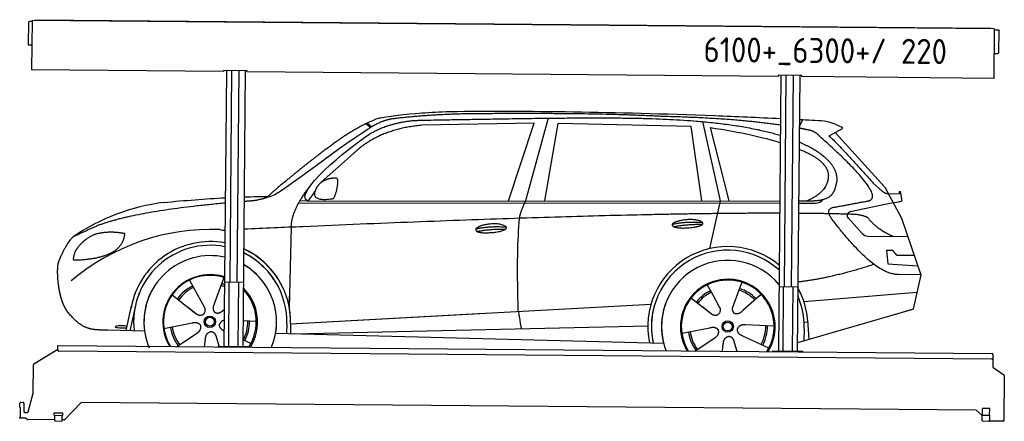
# Model space of a CAD drawing. Header units: millimetres. Extents: x 0 to 5198, y -17 to 2103.
import ezdxf

# ---------------------------------------------------------------- set-up
doc = ezdxf.new("R2010")
doc.units = ezdxf.units.MM
for name, color, linetype, lineweight in [('AM_0', 7, 'Continuous', 50), ('car', 10, 'Continuous', 25), ('Logo', 7, 'Continuous', 25), ('Plattform', 7, 'Continuous', 25)]:
    doc.layers.add(name, color=color, linetype=linetype, lineweight=lineweight)
doc.styles.get("Standard").update_dxf_attribs({"font": 'ISOCP.SHX'})

# ---------------------------------------------------------------- blocks, each defined once
blk = doc.blocks.new('Zubringerplattform GT220  GL550')
at = {"layer": 'Plattform'}
for p, q in [((46, 2087.9), (45, 1971.9)), ((65, 2092.7), (51, 2092.9)), ((65.1, 2098.7), (62.8, 1837.8)), ((5144.9, 2054.4), (65.1, 2098.7)), ((83.1, 2103.1), (5126.9, 2059.1)), ((83.1, 2103.1), (83.1, 2098.6)), ((5126.9, 2059.1), (5126.9, 2054.6)), ((5144.9, 2054.4), (5142.6, 1793.4)), ((5168.8, 2048.2), (5144.8, 2048.4)), ((5169.8, 1930.2), (5170.8, 2046.2)), ((46.9, 1969.9), (63.9, 1969.7)), ((5143.7, 1925.4), (5164.7, 1925.2)), ((1076.7, 1828.9), (62.8, 1837.8)), ((1076.8, 1834.9), (1076.7, 1828.9)), ((1201.8, 1833.8), (1076.8, 1834.9)), ((1091, 1834.8), (1078.3, 379.6)), ((1110.5, 717.1), (1120.3, 1834.5)), ((1148.5, 716.7), (1158.3, 1834.2)), ((1191, 1833.9), (1178.3, 378.7)), ((1201.7, 1827.8), (1201.8, 1833.8)), ((4003.6, 1803.4), (1201.7, 1827.8)), ((4003.7, 1809.4), (4003.6, 1803.4)), ((4128.7, 1808.3), (4003.7, 1809.4)), ((4017.9, 1809.2), (4005.2, 354.1)), ((4037.4, 691.5), (4047.2, 1809)), ((4075.4, 691.2), (4085.2, 1808.6)), ((4117.9, 1808.4), (4105.2, 353.2)), ((4128.6, 1802.3), (4128.7, 1808.3)), ((5142.6, 1793.4), (4128.6, 1802.3)), ((1181.3, 716.4), (1081.3, 717.3)), ((1103.3, 379.4), (1106.3, 717.1)), ((1153.3, 378.9), (1156.3, 716.7)), ((4108.2, 690.9), (4008.2, 691.8)), ((4030.2, 353.8), (4033.2, 691.6)), ((4080.2, 353.4), (4083.2, 691.1)), ((201.1, 358.3), (201.3, 377.3)), ((201.3, 377.3), (201.4, 383.3)), ((201.4, 383.3), (5138.2, 340.2)), ((1048.3, 379.9), (1208.3, 378.5)), ((1048.3, 379.9), (1048.3, 375.9)), ((1208.3, 374.5), (1208.3, 378.5)), ((74.9, 285.8), (201.2, 363)), ((5132.9, 310.2), (206.1, 353.2)), ((3975.2, 354.3), (4135.2, 352.9)), ((3975.2, 354.3), (3975.2, 350.3)), ((4135.2, 348.9), (4135.2, 352.9)), ((5137.9, 315.2), (5137.5, 267.7)), ((5138.1, 334.2), (5137.9, 315.2)), ((5138.1, 334.2), (5138.2, 340.2)), ((71.8, 131.8), (72.5, 281.6)), ((5137.5, 267.7), (5196, 228.1)), ((5198.2, 224), (5196.1, -12.3)), ((45.3, 33.3), (71.8, 131.8)), ((0.5, 56), (0.7, 78)), ((0.5, 56), (2.8, 56)), ((2.8, 56), (2.3, 5)), ((5.7, 83), (17.7, 82.8)), ((22.7, 77.8), (22.3, 34.8)), ((324.5, 82.2), (238.4, -8.5)), ((5050, 40.9), (324.5, 82.2)), ((0, 0), (0, 5)), ((2.3, 5), (0, 5)), ((28.2, -0.2), (0, 0)), ((27.3, 29.8), (40.4, 29.6)), ((182.6, 14.4), (182.7, 27.4)), ((182.6, 14.4), (227.6, 14)), ((182.7, 27.4), (227.7, 27)), ((184.9, -15.6), (185.1, 14.4)), ((224.9, -16), (225.1, 14)), ((227.6, 14), (227.7, 27)), ((5081.8, 13.2), (5050, 40.9)), ((5081.6, -15.3), (5081.8, 14.7)), ((5081.8, 14.7), (5121.8, 14.3)), ((5082.8, 14.6), (5083.1, 50.6)), ((5121.1, 50.3), (5083.1, 50.6)), ((5120.8, 14.3), (5121.1, 50.3)), ((5121.6, -15.7), (5121.8, 14.3)), ((38.6, -7.2), (31.4, -1.4)), ((184.9, -9.6), (41.7, -8.4)), ((184.9, -15.6), (224.9, -16)), ((234.7, -10), (224.9, -10)), ((5081.6, -15.3), (5121.6, -15.7)), ((5191, -17.3), (5117.9, -16.7))]:
    blk.add_line(p, q, dxfattribs=at)
for centre, radius, start, end in [((51, 2087.9), 5, 89.5, 179.5), ((5168.8, 2046.2), 2, 359.5, 89.5), ((47, 1971.9), 2, 179.5, 269.5), ((5164.8, 1930.2), 5, 269.5, 359.5), ((206.1, 358.2), 5, 179.5, 269.5), ((5132.9, 315.2), 5, 269.5, 359.5), ((77.5, 281.6), 5, 121.4261, 179.5), ((5193.2, 224), 5, 359.5, 55.9134), ((5.7, 78), 5, 89.5, 179.5), ((17.7, 77.8), 5, 359.5, 89.5), ((27.3, 34.8), 5, 179.5, 269.5), ((40.4, 34.6), 5, 269.5, 344.9258), ((5128.9, 23.2), 12, 227.6897, 228.0904), ((28.2, -5.2), 5, 50.8402, 89.5), ((41.7, -3.4), 5, 230.8402, 269.5), ((234.8, -5), 5, 269.5, 316.4902), ((5117.9, -11.7), 5, 232.6301, 269.5), ((5191.1, -12.3), 5, 269.5, 359.5)]:
    blk.add_arc(centre, radius, start, end, dxfattribs=at)
blk = doc.blocks.new('CarUG')
at = {"layer": 'car'}
for p, q in [((3094.5, 5780.1), (2979.2, 5342.1)), ((4420.2, 5747), (4438.8, 5784.2)), ((2132.4, 5743.1), (2158.5, 5722.8)), ((2138.2, 5745.8), (2163.8, 5726)), ((3021.4, 5753.7), (2427.7, 5736.3)), ((2889.2, 5341.3), (3021.4, 5753.7)), ((3080.9, 5343.1), (3148, 5752.9)), ((3849.6, 5743), (3148, 5752.9)), ((3909.2, 5351.1), (3849.6, 5743)), ((3909.7, 5769.5), (4006.4, 5352.1)), ((3949.3, 5738.8), (4052.4, 5352.5)), ((4646.5, 5738.1), (4576.5, 5698.9)), ((4609.7, 5717.5), (4874.1, 5431.6)), ((2068.3, 5584.4), (1898.9, 5430.5)), ((4813.7, 5452.7), (4859.4, 5412.8)), ((4874.1, 5431.6), (4964.7, 5269.4)), ((1869.6, 5387), (1829, 5331)), ((1829, 5331), (4320.4, 5355.1)), ((4420.4, 5356.1), (4480.8, 5356.7)), ((4892, 5399.6), (4952.2, 5397.5)), ((4919.4, 5350.5), (4947.1, 5354.5)), ((1782.1, 5321.7), (4320.4, 5341.8)), ((1829, 5331), (1787.8, 5331.7)), ((4006.4, 5352.1), (3952.5, 5098.9)), ((4420.4, 5342.6), (4425.3, 5342.7)), ((4425.3, 5342.7), (4508.2, 5344.1)), ((4919.4, 5350.5), (4693, 5300.6)), ((4682.6, 5267.5), (4757.7, 5186.3)), ((4964.7, 5269.4), (5069.1, 4971.8)), ((1737.1, 4766.5), (1744.3, 5192)), ((4786.9, 5173.4), (4998.6, 5172.6)), ((4919.4, 5098.5), (4886.7, 5098.5)), ((4886.7, 5098.5), (4893.6, 5027)), ((4943.2, 5072.7), (4919.4, 5098.5)), ((5033.7, 5072.7), (4943.2, 5072.7)), ((4893.6, 5027), (5052.7, 5018.5)), ((5069.1, 4971.8), (4952.2, 4972.2)), ((5069.1, 4971.8), (5031.2, 4789.8)), ((1207.9, 4907.6), (1229.8, 4868.9)), ((1378.3, 4889.6), (1339, 4777.7)), ((1390.1, 4923), (1376.2, 4883.4)), ((3941.9, 4907.6), (3971.5, 4855.4)), ((4124.1, 4923), (4109, 4881.2)), ((1229.8, 4868.9), (1288.7, 4764.6)), ((1501.1, 4851.7), (1493.6, 4845)), ((3854.6, 4840.9), (3956.8, 4761.5)), ((3970.2, 4857.8), (3971.5, 4855.4)), ((3971.5, 4855.4), (4008.7, 4789.5)), ((4109, 4881.2), (4075.9, 4789.2)), ((4218.5, 4852.7), (4131.6, 4774.6)), ((4226.2, 4861.2), (4218.5, 4852.7)), ((4452.7, 4824.6), (5049.6, 4878.4)), ((1117.6, 4829.5), (1237.1, 4736.6)), ((1737.1, 4766.5), (1738.1, 4827.1)), ((1744.4, 4681.9), (3613.3, 4801.2)), ((3613.3, 4801.2), (3645.8, 4803.2)), ((3919.6, 4790.6), (3966.2, 4754.4)), ((5026.5, 4788.4), (4420.7, 4606.1)), ((5031.2, 4789.8), (4987.4, 4776.7)), ((877.1, 4638.2), (904.3, 4769.2)), ((923.9, 4768.9), (896.6, 4637.9)), ((1199.7, 4765.7), (1246.3, 4729.5)), ((1339, 4777.7), (1335.2, 4767.3)), ((1393.6, 4755.1), (1391, 4752.7)), ((1744.4, 4681.9), (2767.9, 4747.2)), ((1076, 4651.5), (1224.3, 4681.8)), ((1563.1, 4692.7), (1493.7, 4695)), ((1724.8, 4681.1), (1723.9, 4630.7)), ((1744.4, 4681.9), (1743.6, 4630.3)), ((1764.2, 4630), (3629.9, 4688)), ((3649.2, 4688.6), (3649.6, 4688.6)), ((3810, 4651.5), (3958.4, 4681.8)), ((4297.1, 4692.7), (4145.8, 4697.7)), ((4455.9, 4681.4), (4454.8, 4616.4)), ((4474.4, 4715.1), (4455.2, 4713.9)), ((4473.6, 4727.1), (4480.2, 4624)), ((974, 4636.5), (779.8, 4640)), ((1144.7, 4556.8), (1247.6, 4626.5)), ((1665.7, 4631.7), (3714.7, 4597)), ((3880.5, 4557.9), (3981.6, 4626.5)), ((4269.9, 4576.5), (4132.1, 4639.2)), ((1291.1, 4556.8), (1295.7, 4597.4)), ((1367.6, 4560.9), (1355.5, 4602.5)), ((1535.9, 4576.5), (1493.7, 4595.7)), ((4025.3, 4558), (4029.8, 4597.4)), ((4102.4, 4558), (4089.6, 4602.5))]:
    blk.add_line(p, q, dxfattribs=at)
for centre, radius in [((1318.1, 4688.8), 30.1), ((1318.1, 4688.8), 23.6), ((4052.2, 4688.8), 30.1), ((4052.2, 4688.8), 23.6)]:
    blk.add_circle(centre, radius, dxfattribs=at)
for centre, radius, start, end in [((2246.7, 5602.8), 174.5, 102.8736, 113.54), ((1227.1, 4205.6), 1122.3, 98.0395, 124.4377), ((4697.3, 5281), 20, 102.4358, 222.7473), ((1331.8, 4035.2), 1141.2, 88.2487, 130.916), ((1393.1, 5290.2), 117.4, 256.9855, 269.1884), ((4787, 5213.4), 40, 222.7473, 269.7861), ((1320.2, 4687.9), 424.2, 80.0558, 170.7471), ((4052.6, 4688.2), 422.7, 50.659, 192.285), ((1320.2, 4687.9), 404.6, 79.5676, 187.1619), ((1320.2, 4687.9), 424.2, 359.1908, 65.8907), ((1320.2, 4687.9), 424.2, 26.9197, 65.8907), ((1320.2, 4687.9), 404.6, 359.0314, 64.6409), ((1320.2, 4687.9), 404.6, 28.3768, 64.6409), ((4052.6, 4688.2), 403.4, 48.3734, 192.9312), ((1320.2, 4687.9), 350, 77.9144, 188.4487), ((1320.2, 4687.9), 350, 338.0298, 60.3214), ((1320.2, 4687.9), 350, 33.4585, 60.3214), ((4052.6, 4688.2), 350, 40.0277, 195.1055), ((1320.2, 4687.9), 250, 72.9443, 211.6483), ((1318.1, 4688.8), 245, 72.0664, 188.7348), ((1318.1, 4688.8), 209.6, 68.9041, 73.3995), ((4052.6, 4688.2), 250, 328.6337, 211.4159), ((4052.2, 4688.8), 245, 41.9641, 188.7348), ((4052.6, 4688.2), 250, 41.078, 137.685), ((4052.2, 4688.8), 209.6, 44.8961, 73.3995), ((4052.6, 4688.2), 422.7, 3.6504, 29.4679), ((4052.6, 4688.2), 422.7, 22.5487, 29.4679), ((1320.2, 4687.9), 424.2, 159.4632, 170.7471), ((1320.2, 4687.9), 404.6, 158.4572, 187.1619), ((1320.2, 4687.9), 350, 155.0104, 203.6179), ((1320.2, 4687.9), 350, 155.0104, 157.8717), ((1320.2, 4687.9), 250, 144.1237, 211.6483), ((1320.2, 4687.9), 250, 144.1237, 148.496), ((1318.1, 4688.8), 245, 143.5289, 148.0172), ((1318.1, 4688.8), 209.6, 116.262, 145.3995), ((1318.1, 4688.8), 200.6, 116.1152, 145.5463), ((1318.1, 4688.8), 200.6, 67.9091, 73.4359), ((1320.2, 4687.9), 250, 328.4012, 46.0999), ((1318.1, 4688.8), 245, 327.4462, 44.2594), ((4052.2, 4688.8), 209.6, 116.262, 142.4326), ((4052.2, 4688.8), 200.6, 116.1152, 142.4463), ((4052.2, 4688.8), 200.6, 45.0266, 73.5463), ((4052.2, 4688.8), 245, 0.9266, 44.7348), ((4052.6, 4688.2), 403.4, 3.6504, 24.1739), ((4052.6, 4688.2), 403.4, 23.7263, 24.1739), ((1318.1, 4688.8), 245, 144.9266, 212.6033), ((1318.1, 4688.8), 245, 30.7457, 35.1225), ((1320.2, 4687.9), 250, 30.267, 34.5277), ((4052.6, 4688.2), 422.7, 164.0109, 164.2126), ((4052.6, 4688.2), 403.4, 163.2593, 179.9464), ((4052.6, 4688.2), 350, 160.7243, 195.1055), ((4052.6, 4688.2), 250, 152.8016, 211.4159), ((4052.2, 4688.8), 245, 152.3519, 188.7348), ((4052.6, 4688.2), 250, 328.6337, 25.8498), ((1320.2, 4687.9), 350, 350.7505, 11.924), ((1320.2, 4687.9), 404.6, 359.0315, 10.2025), ((1320.2, 4687.9), 424.2, 359.1908, 9.6942), ((4052.6, 4688.2), 403.4, 173.0827, 192.9312), ((4052.6, 4688.2), 350, 172.1254, 201.8672), ((4052.6, 4688.2), 250, 169.2195, 211.4159), ((4052.2, 4688.8), 245, 169.1336, 212.2761), ((1318.1, 4688.8), 200.6, 332.1152, 1.5463), ((1318.1, 4688.8), 209.6, 332.262, 1.3995), ((4052.2, 4688.8), 200.6, 332.1152, 1.5463), ((4052.2, 4688.8), 209.6, 332.262, 1.3995), ((4052.2, 4688.8), 245, 327.7735, 9.5178), ((4052.6, 4688.2), 250, 328.6337, 9.4319), ((4052.6, 4688.2), 403.4, 359.0315, 5.5686), ((4052.6, 4688.2), 422.7, 3.6504, 3.7403), ((1318.1, 4688.8), 209.6, 188.262, 217.3995), ((1318.1, 4688.8), 200.6, 188.1152, 217.5463), ((4052.2, 4688.8), 209.6, 188.262, 217.3995), ((4052.2, 4688.8), 200.6, 188.1152, 217.5463)]:
    blk.add_arc(centre, radius, start, end, dxfattribs=at)
blk.add_ellipse((852.4, 4657.6), major_axis=(33.6, 0), ratio=0.157274, start_param=0.513473, end_param=5.704241, dxfattribs=at)
for points, degree, knots in [([(2207.9, 5772.9), (2261, 5784.8), (2334.6, 5794.3), (2426.7, 5801.5), (2471.8, 5805.1), (2521.2, 5808.1), (2575.1, 5810.6)], 3, [0, 0, 0, 0, 0.1850827, 0.1850827, 0.1850827, 0.2755606, 0.2755606, 0.2755606, 0.2755606]), ([(2377.5, 5760.7), (2404.1, 5763), (2543.5, 5766.1), (3298.2, 5787.9), (3834, 5793.2), (4177.8, 5742.1), (4320.2, 5700.7)], 4, [0.0821318, 0.0821318, 0.0821318, 0.0821318, 0.0821318, 0.258851, 0.508851, 0.7604766, 0.7604766, 0.7604766, 0.7604766, 0.7604766]), ([(2575.1, 5810.6), (2986.9, 5819.3), (3432.6, 5816.8), (3973.9, 5802.2), (4085.7, 5798.5), (4201.3, 5794.2), (4320.2, 5789.3)], 3, [0.7312949, 0.7312949, 0.7312949, 0.7312949, 0.8278009, 0.8278009, 0.8278009, 0.9328252, 0.9328252, 0.9328252, 0.9328252]), ([(4614.1, 5324.7), (4780.7, 5357.3), (4783.6, 5357.9), (4791.9, 5359.8), (4792.7, 5360)], 1, [0.1611508, 0.1611508, 1, 1.0196119, 1.078724, 1.0847856, 1.0847856]), ([(3761.9, 5213.4), (3738.3, 5229.7), (3783.7, 5245.5), (3866.4, 5265.7), (3959.3, 5232.6), (3897.3, 5208.8), (3788.3, 5201.6), (3766.8, 5210.4), (3761.9, 5213.4)], 5, [0, 0, 0, 0, 0, 0, 0.300106, 0.500106, 0.700106, 1, 1, 1, 1, 1, 1]), ([(2718.5, 5192.5), (2722.7, 5197.6), (2743.7, 5214), (2826.4, 5234.1), (2941.7, 5198), (2833.1, 5169.4), (2748.3, 5170), (2713.9, 5173.6), (2718.5, 5192.5)], 5, [0, 0, 0, 0, 0, 0, 0.300106, 0.500106, 0.700106, 1, 1, 1, 1, 1, 1]), ([(2946.4, 4758.6), (2945.8, 4772.2), (2945.2, 4785.5), (2944.7, 4798.7), (2937.4, 4988.5), (2938.5, 5138.9), (2948.1, 5249.9)], 3, [0, 0, 0, 0, 0.064923, 0.064923, 0.064923, 1, 1, 1, 1]), ([(516.9, 5001.3), (510.6, 4985.4), (508.8, 4956.9), (510.1, 4924.5), (513.8, 4892.7), (516.3, 4871), (519.8, 4849.6), (524.5, 4828.4), (530.2, 4807.4)], 4, [0, 0, 0, 0, 0, 0.3469619, 0.3469619, 0.3469619, 0.3469619, 0.5837788, 0.5837788, 0.5837788, 0.5837788, 0.5837788]), ([(522, 4841.4), (522.9, 4837.2), (523.9, 4833), (524.8, 4828.9), (525.8, 4824.8), (529.5, 4810), (533.6, 4796.4), (538.1, 4784), (543.1, 4772.7)], 4, [0.4914944, 0.4914944, 0.4914944, 0.4914944, 0.4914944, 0.5422469, 0.5422469, 0.5422469, 0.5422469, 0.728655, 0.728655, 0.728655, 0.728655, 0.728655]), ([(530.2, 4807.4), (533.2, 4798), (536.2, 4789.1), (539.4, 4781), (542.7, 4773.4), (544.1, 4770.2), (545.6, 4767.1), (547, 4764.1), (548.5, 4761.3), (554.2, 4750.2), (560.3, 4740.9), (566.6, 4733), (573.2, 4725.6)], 4, [0.5979331, 0.5979331, 0.5979331, 0.5979331, 0.5979331, 0.7288005, 0.7288005, 0.7288005, 0.7288005, 0.7843928, 0.7843928, 0.7843928, 0.7843928, 1, 1, 1, 1, 1]), ([(4008.7, 4789.5), (4010.4, 4785.4), (4011.4, 4781.5), (4011.7, 4777.6), (4012.4, 4769), (4009.8, 4760.9), (4003.7, 4753.4)], 3, [0.2167758, 0.2167758, 0.2167758, 0.2167758, 0.4600873, 0.4600873, 0.4600873, 1, 1, 1, 1]), ([(4075.9, 4789.2), (4075.3, 4786.1), (4075.1, 4783.1), (4075.2, 4780.1), (4075.6, 4777.3), (4076.4, 4771.6), (4078.5, 4766.2), (4082, 4761.7), (4087, 4758.7)], 4, [0.3191838, 0.3191838, 0.3191838, 0.3191838, 0.3191838, 0.5438253, 0.5438253, 0.5438253, 0.5438253, 1, 1, 1, 1, 1]), ([(1288.7, 4764.6), (1290.4, 4760.5), (1291.5, 4756.6), (1291.8, 4752.7), (1292.5, 4744.1), (1289.9, 4736), (1283.8, 4728.4)], 3, [0.2167758, 0.2167758, 0.2167758, 0.2167758, 0.4600873, 0.4600873, 0.4600873, 1, 1, 1, 1]), ([(1335.2, 4767.3), (1334.7, 4764.2), (1334.5, 4761.2), (1334.6, 4758.2), (1334.9, 4755.4), (1335.7, 4749.7), (1337.8, 4744.3), (1341.4, 4739.8), (1346.3, 4736.8)], 4, [0.3191838, 0.3191838, 0.3191838, 0.3191838, 0.3191838, 0.5438253, 0.5438253, 0.5438253, 0.5438253, 1, 1, 1, 1, 1]), ([(1391, 4752.7), (1391, 4752.7), (1391, 4752.7), (1391, 4752.7), (1391, 4752.7), (1382, 4742.9), (1371.4, 4732.8), (1357.1, 4730.3), (1346.3, 4736.8)], 4, [-0.000003, -0.000003, -0.000003, -0.000003, -0.000003, 0, 0, 0, 0, 1, 1, 1, 1, 1]), ([(2946.4, 4758.6), (2947.1, 4754), (2947.8, 4749.5), (2948.5, 4745.1), (2949.1, 4741.1), (2949.7, 4737.2), (2950.3, 4733.5), (2955.2, 4703.3), (2958.9, 4681.3), (2961.5, 4667.2)], 3, [-0.000011, -0.000011, -0.000011, -0.000011, 0.107576, 0.107576, 0.107576, 0.206414, 0.206414, 0.206414, 1, 1, 1, 1]), ([(4131.6, 4774.6), (4131.6, 4774.6), (4131.6, 4774.6), (4131.6, 4774.6), (4131.6, 4774.6), (4122.6, 4764.8), (4112, 4754.7), (4097.8, 4752.2), (4087, 4758.7)], 4, [-0.000003, -0.000003, -0.000003, -0.000003, -0.000003, 0, 0, 0, 0, 1, 1, 1, 1, 1]), ([(779.8, 4640), (755.1, 4640.4), (699.5, 4636.3), (663.3, 4649.9), (619.5, 4674.6), (573.2, 4725.6)], 4, [0, 0, 0, 0, 0, 0.597866, 1, 1, 1, 1, 1])]:
    blk.add_open_spline(points, degree=degree, knots=knots, dxfattribs=at)
for points, degree in [([(2738.3, 5800.1), (2495.5, 5797.8), (2266.4, 5767.9)], 2), ([(3702.6, 5794.3), (3354.2, 5810.5), (2738.3, 5800.1)], 2), ([(4320.2, 5754.4), (4060.8, 5789.7), (3702.6, 5794.3)], 2), ([(4420.2, 5785.2), (4463.9, 5783.3), (4508, 5781.4), (4552.5, 5779.4)], 3), ([(4552.5, 5779.4), (4599.3, 5770.4), (4608.3, 5762.2), (4645.8, 5746.7)], 3), ([(1925.1, 5607.4), (2065.2, 5718.9), (2177, 5762.7)], 2), ([(2427.7, 5736.3), (2203.8, 5715), (2068.3, 5584.4)], 2), ([(2266.4, 5767.9), (2210.2, 5758.3), (2142.2, 5712.4)], 2), ([(2148.8, 5685.7), (2242.1, 5744.3), (2377.5, 5760.7)], 2), ([(3949.3, 5738.8), (4120.4, 5714.2), (4227.7, 5690.5), (4320.3, 5661.9)], 3), ([(4478.1, 5728.3), (4449.9, 5733.9), (4420.2, 5739.1)], 2), ([(4527.8, 5698), (4509.7, 5719.7), (4478.1, 5728.3)], 2), ([(4646.5, 5738.1), (4648.2, 5739.7), (4648.9, 5742.8), (4648.3, 5745.6), (4645.8, 5746.7)], 4), ([(1629.1, 5353.6), (1664.8, 5350.2), (1964.8, 5601.8), (2142.2, 5712.4)], 3), ([(1829, 5331), (1745.6, 5370.3), (2037.4, 5609.3), (2148.8, 5685.7)], 3), ([(4420.3, 5666.2), (4514.7, 5627.5), (4587.3, 5579.2), (4628.5, 5520.7), (4619.8, 5452.6)], 4), ([(4792.7, 5360), (4881.9, 5388.8), (4527.8, 5698)], 2), ([(4576.5, 5698.9), (4584.3, 5703.3), (4813.7, 5452.7)], 2), ([(4420.3, 5627.6), (4430.3, 5623.9), (4440.3, 5620.1), (4450.5, 5616.1)], 3), ([(4450.5, 5616.1), (4565.1, 5565.1), (4575.8, 5500.1)], 2), ([(1925.1, 5607.4), (1844.6, 5546.2), (1742.9, 5461.8), (1614.6, 5355.4), (1620.5, 5353.5)], 4), ([(4575.8, 5500.1), (4581.5, 5405.6), (4464.2, 5356.5)], 2), ([(1877.7, 5404.8), (1893.9, 5435.2), (1936.5, 5449.6)], 2), ([(1936.5, 5449.6), (1965.2, 5455.7), (1978.1, 5454.6)], 2), ([(1968.7, 5350.4), (1989.6, 5403.6), (1986.6, 5448.4)], 2), ([(1978.1, 5454.6), (1984.2, 5448.5), (1986.6, 5448.4)], 2), ([(4480.8, 5356.7), (4530.9, 5357.2), (4603.9, 5362.5), (4611.6, 5409.4), (4619.8, 5452.6)], 4), ([(4859.4, 5412.8), (4867.7, 5405.6), (4881, 5398), (4890, 5398), (4892, 5399.6)], 4), ([(4952.2, 5397.5), (4953.4, 5436.4), (4964.7, 5362.2)], 2), ([(1744.3, 5192), (1741.1, 5275.6), (1829, 5393.7)], 2), ([(1955.3, 5342.6), (1833.2, 5322.7), (1877.7, 5404.8)], 2), ([(4508.2, 5344.1), (4527.5, 5344.9), (4542.2, 5354), (4549.4, 5364.3)], 3), ([(4579.4, 5377.2), (4579.5, 5377.3), (4579.6, 5377.3), (4579.6, 5377.3)], 3), ([(4964.7, 5362.2), (4965, 5358.5), (4959.4, 5356.8), (4947.1, 5354.5)], 3), ([(729.1, 5195), (933.3, 5271.9), (1393.4, 5317.6)], 2), ([(1070.2, 5316.9), (1181.2, 5328.1), (1288.8, 5337.7), (1393.4, 5344.3)], 3), ([(1493.4, 5349.7), (1539.1, 5351.7), (1584.4, 5353.1), (1629.1, 5353.6)], 3), ([(1493.4, 5326.9), (1517.1, 5329), (1541.4, 5331)], 2), ([(1541.4, 5331), (1594.5, 5339.3), (1620.2, 5352.5)], 2), ([(1955.3, 5342.6), (1961.3, 5344.4), (1968.7, 5350.4)], 2), ([(2948.1, 5249.9), (2950.9, 5281), (2979.2, 5342.1)], 2), ([(4598.5, 5259.2), (4554.2, 5317.5), (4614.1, 5324.7)], 2), ([(4320.4, 5289.2), (3396, 5282.5), (1493.5, 5178.5)], 2), ([(4700.1, 5287), (4575.9, 5289.9), (4420.4, 5289.6)], 2), ([(4952.2, 4972.2), (4826.5, 4964), (4598.5, 5259.2)], 2), ([(4787.9, 5269.4), (4750.5, 5287.5), (4700.1, 5287)], 2), ([(4919.4, 5172.9), (4833.7, 5208), (4787.9, 5269.4)], 2), ([(2718.5, 5192.5), (2793.9, 5209.4), (2877.4, 5203.7)], 2), ([(3754.7, 5226.2), (3830.1, 5243.1), (3913.6, 5237.3)], 2), ([(3761.9, 5213.4), (3835.9, 5228), (3913.8, 5227.2)], 2), ([(729.1, 5195), (595.4, 5131.9)], 1), ([(832.3, 5154.7), (764.7, 5161.8), (705.5, 5143.8)], 2), ([(816, 5061.1), (861.7, 5098.5), (865, 5150.4)], 2), ([(865, 5150.4), (847.2, 5152.3), (832.3, 5154.7)], 2), ([(1393.5, 5173), (1392.4, 5172.9), (1391.4, 5172.9)], 2), ([(2723.6, 5178.7), (2797.6, 5193.3), (2875.5, 5192.5)], 2), ([(595.4, 5131.9), (561, 5108.8), (516.9, 5001.3)], 2), ([(705.5, 5143.8), (653.4, 5122.6), (615.8, 5072.3)], 2), ([(615.8, 5072.3), (597.7, 5052.3), (593.4, 5011)], 2), ([(594.6, 5008.7), (739.4, 5010.6), (816, 5061.1)], 2), ([(593.4, 5011), (596.7, 5010.9), (594.6, 5008.7)], 2), ([(4820.2, 5023.6), (4605.9, 4949.7), (4420.6, 4927)], 2), ([(1237.1, 4736.6), (1260.6, 4714.9), (1283.8, 4728.4)], 2), ([(3957.1, 4761.5), (3980.6, 4739.8), (4003.7, 4753.4)], 2), ([(1224.3, 4681.8), (1255, 4690.8), (1269.8, 4668.4)], 2), ([(1393.7, 4697.2), (1376.6, 4693.6), (1369.2, 4676.8)], 2), ([(3958.4, 4681.8), (3989, 4690.8), (4003.8, 4668.4)], 2), ([(4145.8, 4697.7), (4114, 4701.4), (4103.2, 4676.8)], 2), ([(1247.6, 4626.5), (1275.5, 4642.2), (1269.8, 4668.4)], 2), ([(1295.7, 4597.4), (1296.7, 4629.4), (1322.6, 4636.5)], 2), ([(1355.5, 4602.5), (1349.3, 4633.8), (1322.6, 4636.5)], 2), ([(1393.7, 4640.9), (1368.1, 4652), (1369.2, 4676.8)], 2), ([(3981.6, 4626.5), (4009.5, 4642.2), (4003.8, 4668.4)], 2), ([(4029.8, 4597.4), (4030.7, 4629.4), (4056.6, 4636.5)], 2), ([(4089.6, 4602.5), (4083.3, 4633.8), (4056.6, 4636.5)], 2), ([(4132.1, 4639.2), (4102, 4650), (4103.2, 4676.8)], 2)]:
    blk.add_open_spline(points, degree=degree, dxfattribs=at)

msp = doc.modelspace()

# ---------------------------------------------------------------- block references
at = {"layer": 'AM_0'}
msp.add_blockref('Zubringerplattform GT220  GL550', (0, 0), dxfattribs=at)
at = {"layer": 'car', "rotation": 359.4752422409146}
msp.add_blockref('CarUG', (-357, -4168.3), dxfattribs=at)

# ---------------------------------------------------------------- texts
at = {"layer": 'Logo'}
msp.add_text('6100+_6300+/ 220', height=132, rotation=359.5306, dxfattribs=at).set_placement((3609.4, 1879.1))

doc.saveas('drawing.dxf')
